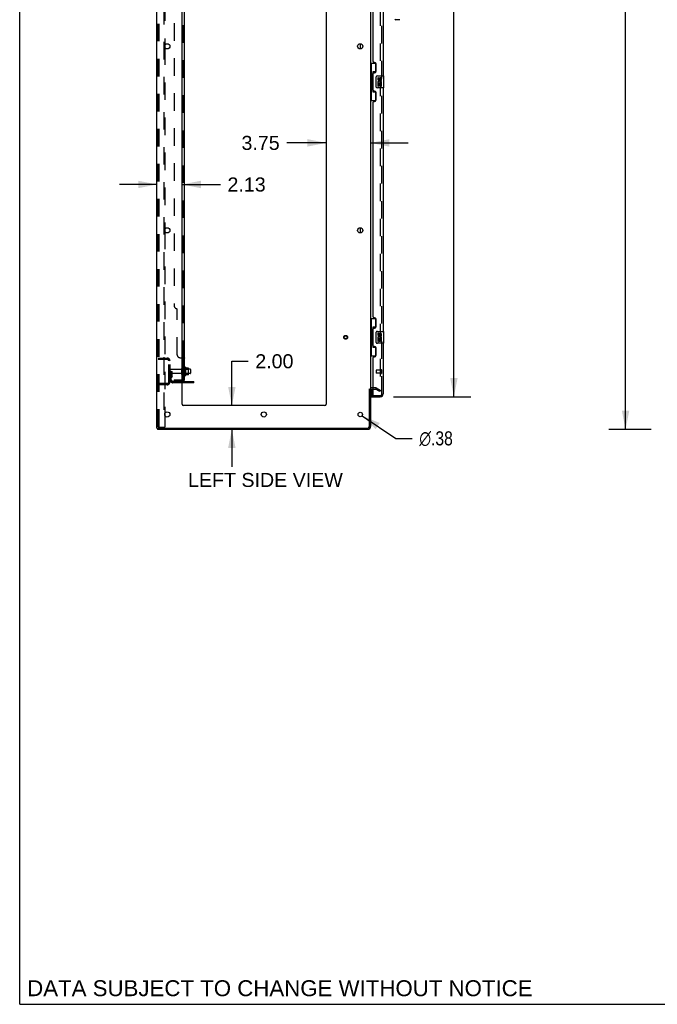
# Model space of a CAD drawing. Header units: inches. Extents: x 0 to 268, y 0 to 174.
# Tile 1 of 79: x 0 to 54, y 0 to 83. Entities that reach past the tile are written whole.
import ezdxf

# ---------------------------------------------------------------- set-up
doc = ezdxf.new("R2010")
doc.units = ezdxf.units.IN
doc.header["$LTSCALE"] = 14.749625
doc.header["$MEASUREMENT"] = 0
doc.linetypes.add('HIDDEN', pattern=[0.2, 0.1, -0.1])
doc.layers.get('0').update_dxf_attribs({"linetype": 'CONTINUOUS'})
for name, color, linetype in [('DEFAULT_2', 8, 'HIDDEN'), ('DIMENSIONS', 7, 'CONTINUOUS'), ('LEFTHAND_DOOR_ASSEMBLY', 7, 'CONTINUOUS'), ('RIGHTHAND_DOOR_ASSEMBLY', 7, 'CONTINUOUS'), ('SUBPANEL', 7, 'CONTINUOUS')]:
    doc.layers.add(name, color=color, linetype=linetype)
doc.styles.get("Standard").update_dxf_attribs({"font": 'arial.ttf'})
doc.styles.add('TEXTSTYLE_1', font='gdt', dxfattribs={"width": 0.8})
doc.dimstyles.new('DIMSTYLE_1', dxfattribs={"dimtxt": 1.183125, "dimasz": 1.5775, "dimexe": 0.09, "dimexo": 0.07, "dimgap": 0.0375, "dimtad": 0, "dimtih": 1, "dimtoh": 1, "dimzin": 4, "dimdsep": 46, "dimtxsty": 'Standard', "dimblk": '_FILLED', "dimblk1": '_FILLED', "dimblk2": '_FILLED', "dimcen": 0.09, "dimadec": 3, "dimazin": 1, "dimtfac": 1, "dimtdec": 3, "dimtofl": 0, "dimtmove": 0, "dimatfit": 3, "dimldrblk": '_FILLED', "dimfxl": 0, "dimtolj": 1, "dimtzin": 4, "dimarcsym": 0})
doc.dimstyles.new('DIMSTYLE_2', dxfattribs={"dimtxt": 1.183125, "dimasz": 1.5775, "dimexe": 0.09, "dimexo": 0.07, "dimgap": 0.09, "dimtad": 0, "dimtih": 1, "dimtoh": 1, "dimzin": 4, "dimdsep": 46, "dimtxsty": 'Standard', "dimblk": '_FILLED', "dimblk1": '_FILLED', "dimblk2": '_FILLED', "dimcen": 0.09, "dimadec": 3, "dimazin": 1, "dimtfac": 1, "dimtdec": 3, "dimtofl": 0, "dimtmove": 0, "dimatfit": 1, "dimldrblk": '_FILLED', "dimfxl": 0, "dimtolj": 1, "dimtzin": 4, "dimarcsym": 0})

# ---------------------------------------------------------------- blocks, each defined once
blk = doc.blocks.new('_FILLED')
at = {"color": 0, "linetype": 'ByBlock'}
blk.add_solid([(0, 0), (-1, 0.2), (-1, -0.2)], dxfattribs=at)
blk = doc.blocks.new('*D9')
at = {"layer": 'DIMENSIONS', "color": 2, "linetype": 'Continuous'}
for p, q in [((31.472, 125.657), (37.989, 125.657)), ((36.569, 125.657), (36.569, 90.594)), ((36.569, 51.157), (36.569, 86.453)), ((31.472, 51.157), (37.989, 51.157))]:
    blk.add_line(p, q, dxfattribs=at)
at = {"layer": 'DIMENSIONS', "color": 2, "linetype": 'Continuous', "xscale": 1.5775, "yscale": 1.5775, "zscale": 1.5775}
for p, rotation in [((36.569, 125.657), 90), ((36.569, 51.157), 270)]:
    blk.add_blockref('_FILLED', p, dxfattribs=dict(at, rotation=rotation))
at = {"layer": 'DIMENSIONS', "color": 2, "linetype": 'Continuous', "insert": (36.569, 90.003), "char_height": 1.1831, "width": 6.05197, "attachment_point": 2, "line_spacing_factor": 0.9}
blk.add_mtext('74.50\\PDOORS', dxfattribs=at)
blk = doc.blocks.new('*D12')
at = {"layer": 'DIMENSIONS', "color": 2, "linetype": 'Continuous'}
for p, q in [((17.868, 50.407), (17.868, 54.139)), ((17.868, 54.139), (19.248, 54.139)), ((17.868, 48.407), (17.868, 45.252))]:
    blk.add_line(p, q, dxfattribs=at)
at = {"layer": 'DIMENSIONS', "color": 2, "linetype": 'Continuous', "xscale": 1.5775, "yscale": 1.5775, "zscale": 1.5775}
for p, rotation in [((17.868, 50.407), 270), ((17.868, 48.407), 90)]:
    blk.add_blockref('_FILLED', p, dxfattribs=dict(at, rotation=rotation))
at = {"layer": 'DIMENSIONS', "color": 2, "linetype": 'Continuous', "insert": (19.84, 54.73), "char_height": 1.1831, "width": 3.21511, "attachment_point": 1, "line_spacing_factor": 0.9}
blk.add_mtext('2.00', dxfattribs=at)
blk = doc.blocks.new('*D13')
at = {"layer": 'DIMENSIONS', "color": 2, "linetype": 'Continuous'}
for p, q in [((11.556, 69.022), (8.401, 69.022)), ((13.681, 69.022), (16.908, 69.022))]:
    blk.add_line(p, q, dxfattribs=at)
at = {"layer": 'DIMENSIONS', "color": 2, "linetype": 'Continuous', "xscale": 1.5775, "yscale": 1.5775, "zscale": 1.5775}
blk.add_blockref('_FILLED', (11.556, 69.022), dxfattribs=at)
at = {"layer": 'DIMENSIONS', "color": 2, "linetype": 'Continuous', "xscale": 1.5775, "yscale": 1.5775, "zscale": 1.5775, "rotation": 180}
blk.add_blockref('_FILLED', (13.681, 69.022), dxfattribs=at)
at = {"layer": 'DIMENSIONS', "color": 2, "linetype": 'Continuous', "insert": (17.5, 69.613), "char_height": 1.1831, "width": 3.21511, "attachment_point": 1, "line_spacing_factor": 0.9}
blk.add_mtext('2.13', dxfattribs=at)
blk = doc.blocks.new('*D14')
at = {"layer": 'DIMENSIONS', "color": 2, "linetype": 'Continuous'}
for p, q in [((25.806, 72.524), (22.487, 72.524)), ((29.556, 72.524), (32.711, 72.524))]:
    blk.add_line(p, q, dxfattribs=at)
at = {"layer": 'DIMENSIONS', "color": 2, "linetype": 'Continuous', "xscale": 1.5775, "yscale": 1.5775, "zscale": 1.5775}
blk.add_blockref('_FILLED', (25.806, 72.524), dxfattribs=at)
at = {"layer": 'DIMENSIONS', "color": 2, "linetype": 'Continuous', "xscale": 1.5775, "yscale": 1.5775, "zscale": 1.5775, "rotation": 180}
blk.add_blockref('_FILLED', (29.556, 72.524), dxfattribs=at)
at = {"layer": 'DIMENSIONS', "color": 2, "linetype": 'Continuous', "insert": (21.895, 73.116), "char_height": 1.1831, "width": 3.21511, "attachment_point": 3, "line_spacing_factor": 0.9}
blk.add_mtext('3.75', dxfattribs=at)
blk = doc.blocks.new('*D18')
at = {"layer": 'DIMENSIONS', "color": 2, "linetype": 'Continuous'}
for p, q in [((53.166, 128.407), (49.605, 128.407)), ((51.025, 128.407), (51.025, 89.59)), ((51.025, 48.407), (51.025, 87.224)), ((53.166, 48.407), (49.605, 48.407))]:
    blk.add_line(p, q, dxfattribs=at)
at = {"layer": 'DIMENSIONS', "color": 2, "linetype": 'Continuous', "xscale": 1.5775, "yscale": 1.5775, "zscale": 1.5775}
for p, rotation in [((51.025, 128.407), 90), ((51.025, 48.407), 270)]:
    blk.add_blockref('_FILLED', p, dxfattribs=dict(at, rotation=rotation))
at = {"layer": 'DIMENSIONS', "color": 2, "linetype": 'Continuous', "insert": (51.025, 88.999), "char_height": 1.1831, "width": 4.13434, "attachment_point": 2, "line_spacing_factor": 0.9}
blk.add_mtext('80.00', dxfattribs=at)
blk = doc.blocks.new('*D20')
at = {"layer": 'DIMENSIONS', "color": 2, "linetype": 'Continuous'}
for p, q in [((28.837, 49.553), (31.685, 47.649)), ((31.685, 47.649), (33.066, 47.649))]:
    blk.add_line(p, q, dxfattribs=at)
at = {"layer": 'DIMENSIONS', "color": 2, "linetype": 'Continuous', "xscale": 1.5775, "yscale": 1.5775, "zscale": 1.5775, "rotation": 146.2425414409}
blk.add_blockref('_FILLED', (28.837, 49.553), dxfattribs=at)
at = {"layer": 'DIMENSIONS', "color": 2, "linetype": 'Continuous', "insert": (33.657, 48.241), "char_height": 1.18312, "width": 3.87338, "attachment_point": 1, "line_spacing_factor": 0.9, "style": 'TEXTSTYLE_1'}
blk.add_mtext('{\\fgdt;n}\\fArial;.38', dxfattribs=at)

msp = doc.modelspace()

# ---------------------------------------------------------------- linework, layer by layer
at = {"color": 7, "linetype": 'Continuous'}
for p, q in [((0, 0), (0, 173.525)), ((28.702, 80.44), (28.702, 80.875)), ((28.702, 64.94), (28.702, 65.375)), ((13.955, 53.638), (13.955, 52.926)), ((14.211, 53.56), (13.983, 53.56)), ((14.221, 53.027), (14.221, 53.538)), ((14.355, 53.47), (14.221, 53.47)), ((14.355, 53.095), (14.221, 53.095)), ((14.385, 53.44), (14.385, 53.125)), ((14.66, 52.334), (13.681, 52.334)), ((14.211, 53.005), (13.983, 53.005)), ((14.66, 52.334), (14.66, 52.438)), ((29.452, 51.803), (29.556, 51.803)), ((11.608, 48.511), (11.608, 48.407)), ((11.613, 48.511), (11.646, 48.511)), ((0, 0), (268.175, 0))]:
    msp.add_line(p, q, dxfattribs=at)
at = {"color": 3, "linetype": 'Continuous'}
for p, q in [((11.556, 48.511), (11.556, 128.303)), ((13.681, 50.532), (13.681, 124.907)), ((25.806, 124.907), (25.806, 50.532)), ((29.556, 124.959), (29.556, 51.855)), ((12.236, 80.755), (12.236, 80.56)), ((12.236, 65.255), (12.236, 65.06)), ((13.681, 52.438), (14.66, 52.438)), ((29.452, 48.654), (29.452, 51.814)), ((29.556, 51.803), (29.556, 48.654)), ((29.76, 51.803), (29.699, 51.803)), ((12.236, 49.755), (12.236, 49.56)), ((25.681, 50.407), (13.806, 50.407)), ((11.556, 48.511), (11.613, 48.511)), ((29.31, 48.407), (11.608, 48.407)), ((11.646, 48.511), (29.31, 48.511))]:
    msp.add_line(p, q, dxfattribs=at)
for centre, radius in [((12.431, 80.657), 0.219), ((28.681, 80.657), 0.219), ((12.431, 65.157), 0.219), ((28.681, 65.157), 0.219), ((12.431, 49.657), 0.219), ((20.556, 49.657), 0.219), ((28.681, 49.657), 0.188)]:
    msp.add_circle(centre, radius, dxfattribs=at)
at = {"color": 7, "linetype": 'Continuous'}
for centre, radius, start, end in [((13.705, 53.54), 0.055, 360, 115.90936), ((13.924, 53.616), 0.0384, 34.44966, 180), ((13.355, 53.282), 0.698, 23.96793, 30.66313), ((14.002, 53.57), 0.01, 203.96793, 270), ((14.211, 53.55), 0.01, 5.19383, 90), ((14.08, 53.538), 0.141, 0, 5.20805), ((14.355, 53.44), 0.03, 359.99999, 90), ((14.355, 53.125), 0.03, 270, 0.00001), ((13.705, 53.025), 0.055, 244.09064, 0), ((13.924, 52.948), 0.0384, 180, 325.55034), ((13.355, 53.282), 0.698, 329.33687, 336.03207), ((14.002, 52.995), 0.01, 90, 156.03207), ((14.211, 53.015), 0.01, 270, 354.80617), ((14.08, 53.027), 0.141, 354.79195, 360)]:
    msp.add_arc(centre, radius, start, end, dxfattribs=at)
at = {"color": 3, "linetype": 'Continuous'}
for centre, radius, start, end in [((29.699, 51.661), 0.142, 90, 180), ((13.806, 50.532), 0.125, 180, 270), ((25.681, 50.532), 0.125, 270, 360), ((29.31, 48.654), 0.246, 270, 360), ((29.31, 48.654), 0.142, 270, 360)]:
    msp.add_arc(centre, radius, start, end, dxfattribs=at)
at = {"layer": 'DEFAULT_2', "color": 8, "linetype": 'HIDDEN'}
for p, q in [((11.66, 48.625), (11.66, 128.19)), ((11.734, 48.625), (11.734, 128.19)), ((12.132, 128.22), (12.132, 48.595)), ((30.369, 125.142), (30.369, 51.673)), ((12.236, 96.06), (12.236, 80.755)), ((12.236, 80.56), (12.236, 65.255)), ((12.236, 65.06), (12.236, 49.755)), ((11.66, 54.407), (12.414, 54.407)), ((11.66, 54.303), (12.414, 54.303)), ((12.333, 54.407), (12.333, 54.303)), ((12.556, 52.404), (12.556, 54.161)), ((12.66, 52.404), (12.66, 54.161)), ((12.764, 53.282), (12.66, 53.282)), ((13.588, 53.447), (12.69, 53.447)), ((13.588, 53.117), (12.69, 53.117)), ((12.75, 52.942), (12.75, 53.282)), ((12.75, 53.107), (12.854, 53.107)), ((12.764, 53.282), (12.854, 53.282)), ((12.764, 52.581), (12.764, 53.282)), ((12.854, 52.942), (12.854, 53.282)), ((13.65, 53.025), (13.65, 53.54)), ((13.76, 53.025), (13.76, 53.54)), ((14.221, 53.47), (13.76, 53.47)), ((14.221, 53.095), (13.76, 53.095)), ((13.885, 53.616), (13.885, 52.948)), ((13.905, 53.466), (13.885, 53.486)), ((13.905, 53.099), (13.885, 53.079)), ((13.905, 53.466), (14.201, 53.466)), ((13.905, 53.466), (13.905, 53.099)), ((13.905, 53.099), (14.201, 53.099)), ((14.201, 53.466), (14.221, 53.486)), ((14.201, 53.466), (14.201, 53.099)), ((14.201, 53.099), (14.221, 53.079)), ((12.414, 52.261), (11.66, 52.261)), ((12.333, 52.261), (12.333, 52.157)), ((12.748, 52.936), (12.699, 52.868)), ((12.833, 52.875), (12.784, 52.807)), ((13.681, 52.438), (12.907, 52.438)), ((13.681, 52.334), (12.907, 52.334)), ((14.157, 52.334), (14.157, 52.438)), ((14.413, 52.334), (14.413, 52.438)), ((12.414, 52.157), (11.66, 52.157)), ((29.961, 51.907), (29.699, 51.907)), ((29.76, 51.803), (29.961, 51.803)), ((30.317, 51.603), (29.977, 51.799)), ((30.029, 51.889), (30.369, 51.693)), ((30.369, 51.693), (30.317, 51.603)), ((30.344, 51.655), (30.346, 51.654)), ((12.236, 49.56), (12.236, 48.595)), ((11.755, 48.595), (11.681, 48.595)), ((11.755, 48.595), (12.236, 48.595))]:
    msp.add_line(p, q, dxfattribs=at)
for points in [[(30.351, 51.653), (30.351, 51.653), (30.349, 51.653), (30.347, 51.653), (30.346, 51.654)], [(30.369, 51.673), (30.369, 51.67), (30.368, 51.668), (30.368, 51.666), (30.367, 51.664), (30.366, 51.662), (30.365, 51.66), (30.364, 51.658), (30.362, 51.657), (30.361, 51.656), (30.359, 51.655), (30.357, 51.654), (30.355, 51.653), (30.353, 51.653), (30.351, 51.653)], [(11.66, 48.625), (11.661, 48.617), (11.663, 48.61), (11.667, 48.603), (11.671, 48.599), (11.676, 48.596), (11.681, 48.595)], [(11.734, 48.625), (11.735, 48.617), (11.737, 48.61), (11.74, 48.603), (11.744, 48.599), (11.749, 48.596), (11.755, 48.595)]]:
    msp.add_lwpolyline(points, dxfattribs=at)
for radius in [0.164, 0.124]:
    msp.add_circle((27.452, 56.157), radius, dxfattribs=at)
for centre, radius, start, end in [((12.414, 54.161), 0.246, 0, 90), ((12.414, 54.161), 0.142, 0, 90), ((12.69, 53.417), 0.03, 90, 180), ((12.69, 53.147), 0.03, 180, 270), ((13.588, 53.51), 0.0625, 270, 360), ((13.588, 53.055), 0.0625, 0, 90), ((13.705, 53.54), 0.055, 115.90936, 180), ((12.414, 52.404), 0.246, 270, 360), ((12.414, 52.404), 0.142, 270, 360), ((12.868, 52.746), 0.208, 144.24611, 180), ((12.907, 52.581), 0.246, 180, 270), ((12.74, 52.942), 0.01, 324.24611, 360), ((12.868, 52.746), 0.104, 144.24611, 180), ((12.907, 52.581), 0.142, 180, 270), ((12.74, 52.942), 0.114, 324.24611, 360), ((13.705, 53.025), 0.055, 180, 244.09064), ((29.699, 51.661), 0.246, 90, 180), ((29.961, 51.77), 0.137, 60, 90), ((29.961, 51.77), 0.033, 60, 90)]:
    msp.add_arc(centre, radius, start, end, dxfattribs=at)
at = {"layer": 'LEFTHAND_DOOR_ASSEMBLY', "color": 8, "linetype": 'HIDDEN'}
for p, q in [((30.51, 51.404), (30.51, 125.411)), ((30.01, 53.375), (30.01, 53.147)), ((30.467, 53.385), (30.02, 53.385)), ((30.467, 53.137), (30.02, 53.137)), ((30.467, 53.403), (30.467, 53.119)), ((29.78, 51.261), (30.368, 51.261))]:
    msp.add_line(p, q, dxfattribs=at)
at = {"layer": 'LEFTHAND_DOOR_ASSEMBLY', "color": 3, "linetype": 'Continuous'}
for p, q in [((30.614, 98.657), (30.614, 78.157)), ((29.76, 79.365), (29.76, 97.45)), ((29.88, 79.305), (29.82, 79.305)), ((30.01, 78.555), (30.01, 79.175)), ((29.76, 76.95), (29.76, 78.365)), ((29.82, 78.425), (29.88, 78.425)), ((30.614, 77.157), (30.614, 56.657)), ((29.88, 76.89), (29.82, 76.89)), ((30.01, 76.14), (30.01, 76.76)), ((29.76, 57.865), (29.76, 75.95)), ((29.82, 76.01), (29.88, 76.01)), ((29.88, 57.805), (29.82, 57.805)), ((30.01, 57.055), (30.01, 57.675)), ((29.76, 55.45), (29.76, 56.865)), ((29.82, 56.925), (29.88, 56.925)), ((30.614, 55.657), (30.614, 51.404)), ((29.88, 55.39), (29.82, 55.39)), ((30.01, 54.64), (30.01, 55.26)), ((29.76, 51.281), (29.76, 54.45)), ((29.82, 54.51), (29.88, 54.51)), ((29.635, 51.157), (30.368, 51.157))]:
    msp.add_line(p, q, dxfattribs=at)
at = {"layer": 'LEFTHAND_DOOR_ASSEMBLY', "color": 7, "linetype": 'Continuous'}
for p, q in [((31.96, 82.895), (31.677, 82.895)), ((29.556, 79.232), (29.997, 79.232)), ((29.595, 79.232), (29.595, 78.207)), ((29.96, 79.232), (29.96, 78.452)), ((29.574, 78.207), (29.696, 78.207)), ((29.574, 78.207), (29.574, 77.107)), ((29.696, 78.237), (29.696, 78.258)), ((29.696, 77.107), (29.696, 78.207)), ((29.96, 78.497), (29.733, 78.497)), ((29.733, 78.497), (29.733, 76.817)), ((30.019, 77.257), (30.019, 78.057)), ((30.119, 78.157), (30.659, 78.157)), ((30.22, 78.003), (30.157, 78.003)), ((30.157, 78.003), (30.157, 77.867)), ((30.22, 77.867), (30.22, 78.003)), ((30.285, 77.929), (30.285, 77.86)), ((30.674, 77.172), (30.674, 78.142)), ((29.574, 77.107), (29.696, 77.107)), ((29.595, 77.107), (29.595, 76.082)), ((30.659, 77.157), (30.119, 77.157)), ((30.175, 77.542), (30.157, 77.542)), ((30.157, 77.542), (30.157, 77.311)), ((30.157, 77.311), (30.22, 77.311)), ((30.21, 77.542), (30.237, 77.561)), ((30.21, 77.542), (30.471, 77.542)), ((30.22, 77.479), (30.285, 77.479)), ((30.22, 77.311), (30.22, 77.479)), ((30.285, 77.479), (30.285, 77.343)), ((30.285, 77.343), (30.346, 77.343)), ((30.346, 77.867), (30.346, 77.909)), ((30.346, 77.479), (30.408, 77.479)), ((30.346, 77.343), (30.346, 77.479)), ((30.401, 77.578), (30.458, 77.553)), ((30.408, 77.909), (30.408, 77.772)), ((30.408, 77.772), (30.471, 77.772)), ((30.408, 77.479), (30.408, 77.311)), ((30.408, 77.311), (30.471, 77.311)), ((30.471, 77.772), (30.471, 77.909)), ((30.471, 77.311), (30.471, 77.542)), ((29.696, 77.056), (29.696, 77.077)), ((29.733, 76.817), (29.96, 76.817)), ((29.96, 76.862), (29.96, 76.082)), ((29.556, 76.082), (29.997, 76.082)), ((29.556, 57.732), (29.997, 57.732)), ((29.595, 57.732), (29.595, 56.707)), ((29.96, 57.732), (29.96, 56.952)), ((29.574, 56.707), (29.696, 56.707)), ((29.574, 56.707), (29.574, 55.607)), ((29.696, 56.737), (29.696, 56.758)), ((29.696, 55.607), (29.696, 56.707)), ((29.96, 56.997), (29.733, 56.997)), ((29.733, 56.997), (29.733, 55.317)), ((30.019, 55.757), (30.019, 56.557)), ((30.119, 56.657), (30.659, 56.657)), ((30.22, 56.503), (30.157, 56.503)), ((30.157, 56.503), (30.157, 56.367)), ((30.22, 56.367), (30.22, 56.503)), ((30.285, 56.429), (30.285, 56.36)), ((30.346, 56.367), (30.346, 56.409)), ((30.408, 56.409), (30.408, 56.272)), ((30.471, 56.272), (30.471, 56.409)), ((30.674, 55.672), (30.674, 56.642)), ((29.574, 55.607), (29.696, 55.607)), ((29.595, 55.607), (29.595, 54.582)), ((29.696, 55.556), (29.696, 55.577)), ((30.659, 55.657), (30.119, 55.657)), ((30.175, 56.042), (30.157, 56.042)), ((30.157, 56.042), (30.157, 55.811)), ((30.157, 55.811), (30.22, 55.811)), ((30.21, 56.042), (30.237, 56.061)), ((30.21, 56.042), (30.471, 56.042)), ((30.22, 55.979), (30.285, 55.979)), ((30.22, 55.811), (30.22, 55.979)), ((30.285, 55.979), (30.285, 55.843)), ((30.285, 55.843), (30.346, 55.843)), ((30.346, 55.979), (30.408, 55.979)), ((30.346, 55.843), (30.346, 55.979)), ((30.401, 56.078), (30.458, 56.053)), ((30.408, 56.272), (30.471, 56.272)), ((30.408, 55.979), (30.408, 55.811)), ((30.408, 55.811), (30.471, 55.811)), ((30.471, 55.811), (30.471, 56.042)), ((29.733, 55.317), (29.96, 55.317)), ((29.96, 55.362), (29.96, 54.582)), ((29.556, 54.582), (29.997, 54.582)), ((29.635, 51.788), (29.635, 51.281)), ((29.635, 51.261), (29.78, 51.261)), ((29.635, 51.261), (29.635, 51.157))]:
    msp.add_line(p, q, dxfattribs=at)
for points in [[(29.733, 78.473), (29.733, 78.47), (29.734, 78.466), (29.735, 78.462), (29.736, 78.458), (29.738, 78.453), (29.74, 78.448), (29.742, 78.443), (29.745, 78.437), (29.749, 78.43), (29.753, 78.423), (29.757, 78.416), (29.762, 78.408), (29.767, 78.4), (29.769, 78.396)], [(30.019, 78.057), (30.02, 78.063), (30.02, 78.07), (30.021, 78.076), (30.022, 78.082), (30.024, 78.088), (30.026, 78.093)], [(30.026, 77.221), (30.024, 77.227), (30.022, 77.233), (30.021, 77.239), (30.02, 77.245), (30.02, 77.251), (30.019, 77.257)], [(29.769, 76.918), (29.767, 76.915), (29.762, 76.906), (29.757, 76.898), (29.753, 76.891), (29.749, 76.884), (29.745, 76.878), (29.742, 76.872), (29.74, 76.866), (29.738, 76.861), (29.736, 76.856), (29.735, 76.852), (29.734, 76.848), (29.733, 76.844), (29.733, 76.841)], [(29.733, 56.973), (29.733, 56.97), (29.734, 56.966), (29.735, 56.962), (29.736, 56.958), (29.738, 56.953), (29.74, 56.948), (29.742, 56.943), (29.745, 56.937), (29.749, 56.93), (29.753, 56.923), (29.757, 56.916), (29.762, 56.908), (29.767, 56.9), (29.769, 56.896)], [(30.019, 56.557), (30.02, 56.563), (30.02, 56.57), (30.021, 56.576), (30.022, 56.582), (30.024, 56.588), (30.026, 56.593)], [(30.026, 55.721), (30.024, 55.727), (30.022, 55.733), (30.021, 55.739), (30.02, 55.745), (30.02, 55.751), (30.019, 55.757)], [(29.769, 55.418), (29.767, 55.415), (29.762, 55.406), (29.757, 55.398), (29.753, 55.391), (29.749, 55.384), (29.745, 55.378), (29.742, 55.372), (29.74, 55.366), (29.738, 55.361), (29.736, 55.356), (29.735, 55.352), (29.734, 55.348), (29.733, 55.344), (29.733, 55.341)]]:
    msp.add_lwpolyline(points, dxfattribs=at)
for centre, radius, start, end in [((31.677, 82.974), 0.0787, 180, 270), ((31.96, 82.974), 0.0787, 270, 315), ((30.119, 78.057), 0.1, 90, 158.79459), ((30.377, 77.909), 0.0943, 68.69989, 167.43379), ((30.377, 77.909), 0.0314, 0, 180.04847), ((30.377, 77.909), 0.0943, 0, 68.67039), ((30.659, 78.142), 0.015, 0, 90), ((30.119, 77.257), 0.1, 201.20502, 270), ((30.251, 77.867), 0.0943, 180, 360), ((30.311, 77.615), 0.154, 161.41988, 206.19629), ((30.314, 77.615), 0.157, 336.59665, 161.87913), ((30.314, 77.615), 0.157, 205.73705, 207.8532), ((30.251, 77.867), 0.0314, 180, 261.22946), ((30.314, 77.615), 0.0943, 336.59665, 215.11217), ((30.251, 77.872), 0.0362, 263.42855, 341.76278), ((30.659, 77.172), 0.015, 270, 360), ((30.119, 56.557), 0.1, 90, 158.79459), ((30.377, 56.409), 0.0943, 68.69989, 167.43379), ((30.377, 56.409), 0.0314, 0, 180.04847), ((30.377, 56.409), 0.0943, 0, 68.67039), ((30.659, 56.642), 0.015, 0, 90), ((30.119, 55.757), 0.1, 201.20502, 270), ((30.251, 56.367), 0.0943, 180, 360), ((30.311, 56.115), 0.154, 161.41988, 206.19629), ((30.314, 56.115), 0.157, 336.59665, 161.87913), ((30.314, 56.115), 0.157, 205.73705, 207.8532), ((30.251, 56.367), 0.0314, 180, 261.22946), ((30.314, 56.115), 0.0943, 336.59665, 215.11217), ((30.251, 56.372), 0.0362, 263.42855, 341.76278), ((30.659, 55.672), 0.015, 270, 360), ((29.655, 51.281), 0.02, 180, 270), ((30.45, 51.547), 0.26, 267.41339, 270)]:
    msp.add_arc(centre, radius, start, end, dxfattribs=at)
at = {"layer": 'LEFTHAND_DOOR_ASSEMBLY', "color": 3, "linetype": 'Continuous'}
for centre, radius, start, end in [((29.82, 79.365), 0.06, 180, 270), ((29.88, 79.175), 0.13, 0, 90), ((29.82, 78.365), 0.06, 90, 180), ((29.88, 78.555), 0.13, 270, 360), ((29.82, 76.95), 0.06, 180, 270), ((29.88, 76.76), 0.13, 0, 90), ((29.82, 75.95), 0.06, 90, 180), ((29.88, 76.14), 0.13, 270, 360), ((29.82, 57.865), 0.06, 180, 270), ((29.88, 57.675), 0.13, 0, 90), ((29.82, 56.865), 0.06, 90, 180), ((29.88, 57.055), 0.13, 270, 360), ((29.82, 55.45), 0.06, 180, 270), ((29.88, 55.26), 0.13, 0, 90), ((29.82, 54.45), 0.06, 90, 180), ((29.88, 54.64), 0.13, 270, 360), ((30.368, 51.404), 0.246, 270, 360), ((29.78, 51.281), 0.02, 180, 270)]:
    msp.add_arc(centre, radius, start, end, dxfattribs=at)
at = {"layer": 'LEFTHAND_DOOR_ASSEMBLY', "color": 8, "linetype": 'HIDDEN'}
for centre, radius, start, end in [((30.02, 53.375), 0.01, 90, 180), ((30.02, 53.147), 0.01, 180, 270), ((30.489, 53.403), 0.0215, 0, 180), ((30.489, 53.119), 0.0215, 180, 360), ((30.368, 51.404), 0.142, 270, 360)]:
    msp.add_arc(centre, radius, start, end, dxfattribs=at)
at = {"layer": 'LEFTHAND_DOOR_ASSEMBLY', "color": 7, "linetype": 'Continuous'}
for centre, start_param, end_param in [((29.8, 78.248), 0.699287, 1.51401), ((29.8, 78.248), -4.655602, -3.84088), ((29.8, 77.067), 0.699287, 1.51401), ((29.8, 77.067), -4.655602, -3.84088), ((29.8, 56.748), 0.699287, 1.51401), ((29.8, 56.748), -4.655602, -3.84088), ((29.8, 55.567), 0.699287, 1.51401), ((29.8, 55.567), -4.655602, -3.84088)]:
    msp.add_ellipse(centre, major_axis=(0, 0.18), ratio=0.579493, start_param=start_param, end_param=end_param, dxfattribs=at)
at = {"layer": 'RIGHTHAND_DOOR_ASSEMBLY', "color": 8, "linetype": 'HIDDEN'}
for p, q in [((30.51, 51.404), (30.51, 125.411)), ((29.78, 51.261), (30.368, 51.261))]:
    msp.add_line(p, q, dxfattribs=at)
msp.add_arc((30.368, 51.404), 0.142, 270, 360, dxfattribs=at)
at = {"layer": 'SUBPANEL', "color": 3, "linetype": 'Continuous'}
for p, q in [((13.885, 52.563), (13.885, 124.251)), ((13.681, 54.438), (13.831, 54.438))]:
    msp.add_line(p, q, dxfattribs=at)
at = {"layer": 'SUBPANEL', "color": 8, "linetype": 'HIDDEN'}
for p, q in [((13.76, 54.403), (13.76, 122.411)), ((13.01, 118.001), (13.01, 58.813)), ((13.26, 54.688), (13.26, 58.563)), ((13.51, 54.438), (13.681, 54.438)), ((13.736, 54.428), (13.737, 54.426)), ((13.737, 54.426), (13.739, 54.424)), ((13.754, 54.413), (13.756, 54.411)), ((13.758, 54.409), (13.759, 54.408)), ((13.76, 54.406), (13.76, 54.405)), ((13.76, 54.405), (13.76, 54.403)), ((13.76, 54.041), (13.885, 54.041)), ((13.76, 53.76), (13.885, 53.76)), ((13.76, 53.532), (13.885, 53.532)), ((13.01, 52.563), (13.648, 52.563)), ((13.01, 52.563), (13.01, 52.438)), ((13.648, 52.438), (13.01, 52.438)), ((13.26, 52.563), (13.26, 52.438)), ((13.784, 52.563), (13.735, 52.604)), ((13.76, 53.032), (13.885, 53.032)), ((13.76, 52.584), (13.76, 52.583)), ((13.76, 52.565), (13.76, 52.563))]:
    msp.add_line(p, q, dxfattribs=at)
at = {"layer": 'SUBPANEL', "color": 7, "linetype": 'Continuous'}
for p, q in [((13.76, 54.403), (13.885, 54.403)), ((13.76, 52.563), (13.76, 54.403)), ((13.76, 52.563), (13.885, 52.563)), ((13.831, 52.525), (13.784, 52.563))]:
    msp.add_line(p, q, dxfattribs=at)
at = {"layer": 'SUBPANEL', "color": 8, "linetype": 'HIDDEN'}
for points in [[(13.735, 54.438), (13.734, 54.436), (13.734, 54.435), (13.734, 54.433), (13.735, 54.431), (13.735, 54.429)], [(13.74, 54.423), (13.742, 54.421), (13.744, 54.42)], [(13.834, 54.437), (13.836, 54.435), (13.839, 54.433)], [(13.873, 54.418), (13.876, 54.416), (13.879, 54.414)], [(13.884, 54.408), (13.885, 54.406), (13.885, 54.405), (13.885, 54.403)], [(13.82, 52.563), (13.82, 52.563), (13.82, 52.563), (13.82, 52.563), (13.819, 52.563), (13.819, 52.563), (13.819, 52.563), (13.818, 52.564), (13.817, 52.564), (13.817, 52.564), (13.816, 52.564), (13.815, 52.564), (13.815, 52.564), (13.814, 52.564), (13.813, 52.564), (13.812, 52.565), (13.812, 52.565), (13.811, 52.565), (13.81, 52.565), (13.809, 52.565), (13.808, 52.565), (13.807, 52.566), (13.806, 52.566), (13.806, 52.566), (13.805, 52.566), (13.804, 52.567), (13.803, 52.567), (13.802, 52.567), (13.801, 52.567), (13.8, 52.568), (13.799, 52.568), (13.798, 52.568), (13.797, 52.569), (13.796, 52.569), (13.795, 52.569), (13.794, 52.569), (13.793, 52.57), (13.792, 52.57), (13.791, 52.571), (13.79, 52.571), (13.789, 52.571), (13.788, 52.572), (13.787, 52.572), (13.786, 52.572), (13.784, 52.573), (13.783, 52.573), (13.782, 52.574), (13.781, 52.574), (13.78, 52.575), (13.779, 52.575), (13.778, 52.575), (13.777, 52.576), (13.776, 52.576), (13.775, 52.577), (13.774, 52.577), (13.773, 52.578), (13.772, 52.578), (13.771, 52.578), (13.77, 52.579), (13.77, 52.579), (13.769, 52.58), (13.768, 52.58), (13.767, 52.58), (13.766, 52.581), (13.765, 52.581), (13.765, 52.582), (13.764, 52.582), (13.763, 52.582), (13.762, 52.583), (13.762, 52.583), (13.761, 52.584), (13.76, 52.584), (13.76, 52.584), (13.759, 52.585), (13.758, 52.585), (13.758, 52.585), (13.757, 52.586), (13.757, 52.586), (13.756, 52.586), (13.756, 52.586), (13.756, 52.586)], [(13.756, 52.586), (13.756, 52.586), (13.756, 52.586), (13.757, 52.586), (13.757, 52.586), (13.757, 52.586), (13.758, 52.585), (13.758, 52.585), (13.759, 52.585), (13.759, 52.584), (13.76, 52.584)], [(13.817, 52.563), (13.817, 52.563), (13.818, 52.563), (13.818, 52.563), (13.819, 52.563), (13.819, 52.563), (13.82, 52.563), (13.82, 52.563), (13.82, 52.563)]]:
    msp.add_lwpolyline(points, dxfattribs=at)
at = {"layer": 'SUBPANEL', "color": 7, "linetype": 'Continuous'}
for points in [[(13.735, 54.438), (13.734, 54.436), (13.734, 54.435), (13.734, 54.433), (13.735, 54.431), (13.735, 54.429), (13.736, 54.428), (13.737, 54.426), (13.739, 54.424), (13.74, 54.423), (13.742, 54.421), (13.744, 54.42), (13.746, 54.419), (13.75, 54.416)], [(13.75, 54.416), (13.752, 54.414), (13.754, 54.413), (13.756, 54.411), (13.758, 54.409), (13.759, 54.408), (13.76, 54.406), (13.76, 54.405), (13.76, 54.403)], [(13.735, 52.604), (13.734, 52.604), (13.734, 52.603), (13.734, 52.602), (13.735, 52.601), (13.735, 52.599), (13.736, 52.598), (13.737, 52.596), (13.739, 52.595), (13.74, 52.593), (13.742, 52.591), (13.746, 52.587)], [(13.746, 52.587), (13.748, 52.585), (13.75, 52.582), (13.752, 52.58), (13.754, 52.577), (13.756, 52.575)], [(13.756, 52.575), (13.758, 52.572), (13.759, 52.57), (13.76, 52.567), (13.76, 52.565)]]:
    msp.add_lwpolyline(points, dxfattribs=at)
at = {"layer": 'SUBPANEL', "color": 3, "linetype": 'Continuous'}
for points in [[(13.831, 54.438), (13.834, 54.437), (13.836, 54.435), (13.839, 54.433), (13.843, 54.431), (13.847, 54.43), (13.851, 54.428), (13.859, 54.425)], [(13.859, 54.425), (13.862, 54.423), (13.866, 54.421), (13.869, 54.42), (13.873, 54.418), (13.876, 54.416), (13.879, 54.414), (13.881, 54.412), (13.883, 54.41), (13.884, 54.408), (13.885, 54.406), (13.885, 54.405), (13.885, 54.403)], [(13.831, 52.525), (13.834, 52.527), (13.836, 52.53), (13.839, 52.532), (13.843, 52.534), (13.847, 52.536), (13.851, 52.538), (13.855, 52.54)], [(13.855, 52.54), (13.862, 52.543), (13.866, 52.545), (13.869, 52.546), (13.873, 52.548), (13.876, 52.55), (13.879, 52.552), (13.881, 52.554), (13.883, 52.556), (13.884, 52.558), (13.885, 52.56), (13.885, 52.562), (13.885, 52.563)]]:
    msp.add_lwpolyline(points, dxfattribs=at)
at = {"layer": 'SUBPANEL', "color": 8, "linetype": 'HIDDEN'}
for centre, radius, start, end in [((13.26, 58.813), 0.25, 180, 270), ((13.51, 54.688), 0.25, 180, 270), ((13.648, 52.675), 0.112, 270, 287.1415), ((13.648, 52.675), 0.237, 270, 278.00542), ((13.648, 52.675), 0.237, 320.56585, 360)]:
    msp.add_arc(centre, radius, start, end, dxfattribs=at)
at = {"layer": 'SUBPANEL', "color": 7, "linetype": 'Continuous'}
msp.add_arc((13.648, 52.675), 0.112, 287.1415, 360, dxfattribs=at)
at = {"layer": 'SUBPANEL', "color": 3, "linetype": 'Continuous'}
msp.add_arc((13.648, 52.675), 0.237, 278.00542, 320.56585, dxfattribs=at)

# ---------------------------------------------------------------- texts
at = {"layer": 'DIMENSIONS', "color": 2, "linetype": 'Continuous', "attachment_point": 2, "line_spacing_factor": 0.9}
for s, insert, char_height, width in [('LEFT SIDE VIEW', (20.695, 44.738), 1.18312, 13.00998), ('DATA SUBJECT TO CHANGE WITHOUT NOTICE', (21.911, 2.026), 1.34088, 42.47932)]:
    msp.add_mtext(s, dxfattribs=dict(at, insert=insert, char_height=char_height, width=width))

# ---------------------------------------------------------------- dimensions: what is measured, and where the dimension line sits
at = {"layer": 'DIMENSIONS', "color": 2, "linetype": 'Continuous'}
for base, p1, p2, angle, picture, middle in [((51.025, 48.407), (53.236, 128.407), (53.236, 48.407), 270, '*D18', (51.018, 88.401)), ((17.868, 50.407), (11.668, 48.407), (13.806, 50.407), 90, '*D12', (21.433, 54.132))]:
    dim = msp.add_linear_dim(base=base, p1=p1, p2=p2, angle=angle, dimstyle='DIMSTYLE_1', dxfattribs=at)
    dim.commit()
    dim.dimension.update_dxf_attribs({"geometry": picture, "text_midpoint": middle, "dimtype": 160})
dim = msp.add_linear_dim(base=(36.569, 51.157), p1=(31.402, 125.657), p2=(31.402, 51.157), angle=270, text='<>\\PDOORS', dimstyle='DIMSTYLE_1', dxfattribs=at)
dim.commit()
dim.dimension.update_dxf_attribs({"geometry": '*D9', "text_midpoint": (36.569, 88.524), "dimtype": 160})
for base, p1, p2, picture, middle in [((29.556, 72.524), (25.806, 50.532), (29.556, 51.855), '*D14', (20.29, 72.517)), ((13.681267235, 69.021619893), (11.556267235, 48.511162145), (13.681267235, 50.532162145), '*D13', (19.092483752, 69.015024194))]:
    dim = msp.add_linear_dim(base=base, p1=p1, p2=p2, dimstyle='DIMSTYLE_1', dxfattribs=at)
    dim.commit()
    dim.dimension.update_dxf_attribs({"geometry": picture, "text_midpoint": middle, "dimtype": 160})
dim = msp.add_diameter_dim_2p(p1=(28.837, 49.553), p2=(28.525, 49.761), text='%%c<>', dimstyle='DIMSTYLE_2', override={"dimpost": '<>'}, dxfattribs=at)
dim.commit()
dim.dimension.update_dxf_attribs({"geometry": '*D20', "text_midpoint": (35.594, 47.649), "dimtype": 163})

doc.saveas('drawing.dxf')
